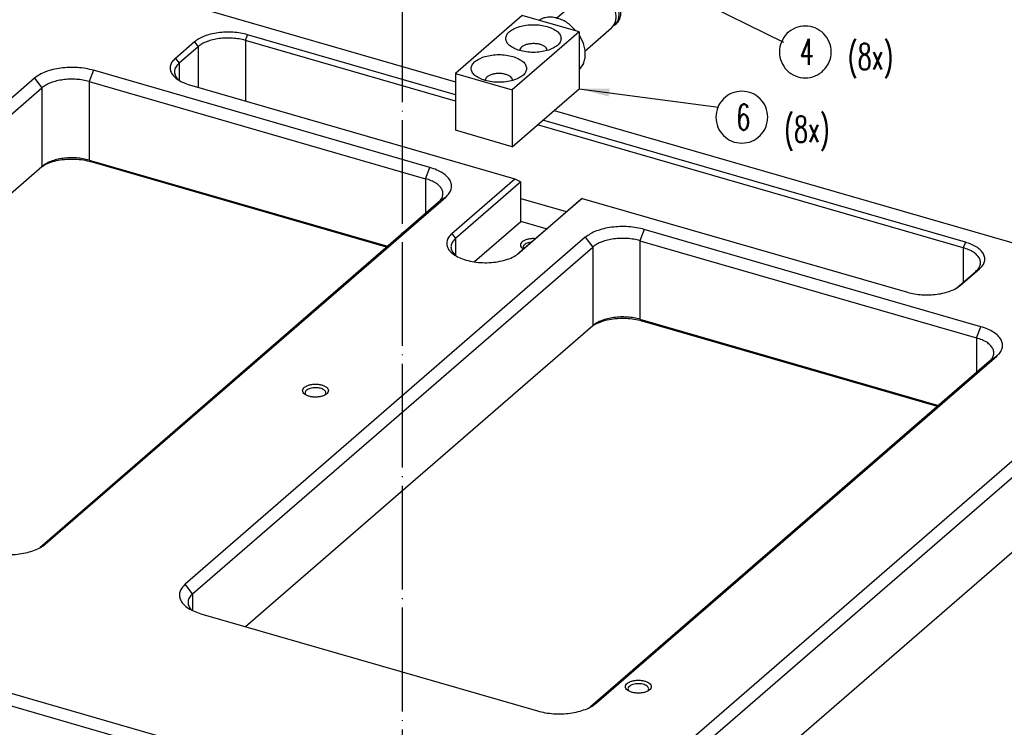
# Model space of a CAD drawing. Header units: inches. Extents: x 0 to 882, y 0 to 559.
# Tile 19 of 30: x 512 to 626, y 188 to 270. Entities that reach past the tile are written whole.
import ezdxf

# ---------------------------------------------------------------- set-up
doc = ezdxf.new("R2010")
doc.units = ezdxf.units.IN
doc.linetypes.add('DOT_CENTER', pattern=[14, 12, -1, 0, -1])
doc.layers.add('1', color=7, linetype='Continuous')
doc.styles.add('CONVERTER_12', font='txt.shx', dxfattribs={"width": 0.63})
doc.dimstyles.get("Standard").update_dxf_attribs({"dimtxt": 0.18, "dimasz": 0.18, "dimexe": 0.18, "dimexo": 0.0625, "dimgap": 0.09, "dimtad": 0, "dimtih": 1, "dimtoh": 1, "dimdec": 4, "dimzin": 0, "dimdsep": 46, "dimtxsty": 'Standard', "dimcen": 0.09, "dimadec": 0, "dimazin": 0, "dimtfac": 1, "dimtdec": 4, "dimtofl": 0, "dimtmove": 0, "dimatfit": 3, "dimfxl": 1, "dimtolj": 1, "dimtzin": 0, "dimarcsym": 0})

# ---------------------------------------------------------------- blocks, each defined once
blk = doc.blocks.new('bushing_E7018-21701_1', base_point=(546.7, 121.44))
at = {"layer": '1', "color": 1, "linetype": 'DOT_CENTER'}
blk.add_line((556.7, 133.26), (556.7, 349.15), dxfattribs=at)
blk = doc.blocks.new('bushings_pogotower', base_point=(303.3, 63.42))
blk.add_blockref('bushing_E7018-21701_1', (546.7, 121.44))
blk = doc.blocks.new('washer1__16', base_point=(591.07, 280.32))
at = {"color": 7, "linetype": 'Continuous'}
for p, q in [((592.18, 286.64), (591.88, 286.38)), ((593.24, 284.65), (593.39, 284.94)), ((595.45, 282.56), (595.15, 282.45)), ((596.96, 281.12), (596.66, 280.86))]:
    blk.add_line(p, q, dxfattribs=at)
for points, knots in [([(591.88, 286.38), (591.73, 286.21), (591.4, 285.87), (591.15, 285.17), (591.08, 284.39), (591.22, 283.57), (591.54, 282.75), (592.03, 281.99), (592.66, 281.33), (593.38, 280.81), (594.16, 280.45), (594.71, 280.37), (594.98, 280.34)], [0, 0, 0, 0, 0.689175, 1.409276, 2.180616, 3.008494, 3.884567, 4.790703, 5.703341, 6.597805, 7.452587, 8.2537, 8.2537, 8.2537, 8.2537]), ([(596.66, 280.86), (596.81, 281.01), (597.1, 281.31), (597.35, 281.92), (597.46, 282.59), (597.4, 283.32), (597.19, 284.06), (596.84, 284.77), (596.36, 285.43), (595.78, 286), (595.12, 286.45), (594.42, 286.76), (593.71, 286.92), (593.03, 286.91), (592.39, 286.75), (592.05, 286.5), (591.88, 286.38)], [0, 0, 0, 0, 0.615987, 1.254468, 1.931598, 2.654032, 3.419092, 4.216691, 5.031787, 5.846884, 6.644483, 7.409544, 8.131978, 8.809109, 9.44759, 10.063577, 10.063577, 10.063577, 10.063577]), ([(596.96, 281.12), (597.11, 281.27), (597.4, 281.57), (597.65, 282.18), (597.76, 282.85), (597.7, 283.58), (597.49, 284.32), (597.14, 285.03), (596.66, 285.69), (596.08, 286.25), (595.42, 286.71), (594.72, 287.02), (594.01, 287.18), (593.33, 287.17), (592.69, 287.01), (592.35, 286.76), (592.18, 286.64)], [0, 0, 0, 0, 0.615987, 1.254468, 1.931599, 2.654033, 3.419093, 4.216692, 5.031789, 5.846886, 6.644485, 7.409545, 8.131979, 8.809109, 9.44759, 10.063578, 10.063578, 10.063578, 10.063578]), ([(595.32, 282.41), (595.4, 282.5), (595.56, 282.67), (595.67, 283.04), (595.66, 283.43), (595.55, 283.85), (595.33, 284.24), (595.04, 284.58), (594.68, 284.85), (594.29, 285.02), (593.89, 285.08), (593.52, 285.02), (593.21, 284.85), (592.99, 284.56), (592.88, 284.2), (592.89, 283.81), (593, 283.39), (593.22, 283), (593.51, 282.66), (593.87, 282.39), (594.26, 282.22), (594.65, 282.16), (595.03, 282.21), (595.23, 282.34), (595.32, 282.41)], [0, 0, 0, 0, 0.344235, 0.707991, 1.102417, 1.52771, 1.975141, 2.430548, 2.877978, 3.303272, 3.697697, 4.061453, 4.405688, 4.749924, 5.11368, 5.508105, 5.933399, 6.380829, 6.836236, 7.283667, 7.70896, 8.103386, 8.467142, 8.811377, 8.811377, 8.811377, 8.811377]), ([(593.24, 284.65), (593.22, 284.53), (593.16, 284.27), (593.23, 283.86), (593.4, 283.45), (593.65, 283.08), (593.98, 282.78), (594.36, 282.55), (594.76, 282.43), (595.02, 282.44), (595.15, 282.45)], [0, 0, 0, 0, 0.378364, 0.788802, 1.226659, 1.680037, 2.133429, 2.57133, 2.981828, 3.360251, 3.360251, 3.360251, 3.360251]), ([(594.98, 280.34), (595.14, 280.33), (595.45, 280.33), (595.9, 280.43), (596.32, 280.59), (596.55, 280.77), (596.66, 280.86)], [0, 0, 0, 0, 0.476763, 0.933571, 1.375296, 1.808876, 1.808876, 1.808876, 1.808876])]:
    blk.add_open_spline(points, degree=3, knots=knots, dxfattribs=at)
blk = doc.blocks.new('23796-0S111__17', base_point=(562.83, 255))
at = {"color": 7, "linetype": 'Continuous'}
for p, q in [((577.64, 272.52), (574.54, 269.84)), ((577.84, 272.66), (577.99, 272.82)), ((577.99, 272.82), (578.19, 273)), ((570.58, 270.19), (562.83, 263.48)), ((577.17, 268.29), (570.58, 270.19)), ((572.54, 269.63), (572.74, 269.76)), ((576.1, 269.1), (576.77, 268.41)), ((581.26, 269.04), (581.46, 269.22)), ((577.17, 268.29), (569.42, 261.58)), ((577.17, 268.29), (577.17, 261.71)), ((577.82, 266.06), (580.91, 268.74)), ((581.26, 269.04), (581.04, 268.89)), ((577.17, 267.89), (577.66, 266.94)), ((570.29, 266.23), (570.3, 266.12)), ((573.44, 266.15), (573.42, 266.33)), ((577.66, 264.63), (577.17, 263.94)), ((562.83, 263.48), (569.42, 261.58)), ((562.83, 263.48), (562.83, 256.9)), ((566.29, 262.77), (566.3, 262.66)), ((569.44, 262.69), (569.42, 262.87)), ((569.42, 255), (577.17, 261.71)), ((569.42, 261.58), (569.42, 255)), ((569.42, 255), (562.83, 256.9))]:
    blk.add_line(p, q, dxfattribs=at)
for points, knots in [([(580.91, 268.74), (581.02, 268.86), (581.26, 269.11), (581.43, 269.62), (581.46, 270.18), (581.34, 270.77), (581.08, 271.34), (580.71, 271.87), (580.24, 272.32), (579.7, 272.65), (579.14, 272.85), (578.58, 272.91), (578.05, 272.81), (577.77, 272.61), (577.64, 272.52)], [0, 0, 0, 0, 0.492706, 1.009303, 1.564858, 2.162244, 2.793622, 3.443816, 4.09401, 4.725388, 5.322775, 5.87833, 6.394928, 6.887634, 6.887634, 6.887634, 6.887634]), ([(581.26, 269.04), (581.37, 269.16), (581.61, 269.41), (581.78, 269.92), (581.81, 270.48), (581.69, 271.07), (581.43, 271.65), (581.06, 272.17), (580.59, 272.62), (580.05, 272.96), (579.49, 273.16), (578.93, 273.21), (578.4, 273.11), (578.12, 272.92), (577.99, 272.82)], [0, 0, 0, 0, 0.492705, 1.009303, 1.564858, 2.162244, 2.793621, 3.443815, 4.094009, 4.725387, 5.322772, 5.878327, 6.394925, 6.88763, 6.88763, 6.88763, 6.88763]), ([(581.46, 269.22), (581.57, 269.34), (581.81, 269.59), (581.98, 270.09), (582.01, 270.65), (581.89, 271.24), (581.63, 271.82), (581.26, 272.35), (580.79, 272.79), (580.25, 273.13), (579.69, 273.33), (579.13, 273.38), (578.6, 273.29), (578.32, 273.09), (578.19, 273)], [0, 0, 0, 0, 0.492706, 1.009303, 1.564858, 2.162244, 2.793622, 3.443815, 4.094009, 4.725387, 5.322773, 5.878328, 6.394926, 6.887631, 6.887631, 6.887631, 6.887631]), ([(575.07, 267.51), (575.05, 267.66), (575, 267.97), (574.63, 268.36), (574.12, 268.68), (573.45, 268.92), (572.69, 269.08), (571.87, 269.13), (571.06, 269.08), (570.29, 268.92), (569.63, 268.68), (569.11, 268.36), (568.76, 267.97), (568.63, 267.51), (568.76, 267.06), (569.11, 266.67), (569.63, 266.35), (570.29, 266.1), (571.06, 265.95), (571.87, 265.89), (572.69, 265.95), (573.45, 266.1), (574.12, 266.35), (574.63, 266.67), (575, 267.06), (575.05, 267.37), (575.07, 267.51)], [0, 0, 0, 0, 0.428225, 0.92933, 1.536306, 2.24615, 3.034308, 3.864321, 4.694334, 5.482492, 6.192336, 6.799312, 7.300417, 7.728642, 8.156867, 8.657972, 9.264948, 9.974793, 10.76295, 11.592963, 12.422976, 13.211134, 13.920978, 14.527954, 15.029059, 15.457284, 15.457284, 15.457284, 15.457284]), ([(576.1, 269.1), (575.92, 269.23), (575.57, 269.49), (574.98, 269.76), (574.39, 269.94), (573.81, 270), (573.25, 269.95), (572.91, 269.82), (572.74, 269.76)], [0, 0, 0, 0, 0.665568, 1.3092, 1.924654, 2.508896, 3.062956, 3.592443, 3.592443, 3.592443, 3.592443]), ([(573.42, 266.33), (573.37, 266.4), (573.25, 266.56), (572.96, 266.72), (572.61, 266.85), (572.2, 266.92), (571.77, 266.93), (571.35, 266.89), (570.96, 266.8), (570.64, 266.65), (570.4, 266.47), (570.32, 266.3), (570.29, 266.23)], [0, 0, 0, 0, 0.264277, 0.587129, 0.965698, 1.384704, 1.822292, 2.254004, 2.656183, 3.009536, 3.303779, 3.54501, 3.54501, 3.54501, 3.54501]), ([(577.66, 264.63), (577.72, 264.8), (577.85, 265.15), (577.89, 265.73), (577.84, 266.34), (577.72, 266.74), (577.66, 266.94)], [0, 0, 0, 0, 0.54653, 1.122159, 1.729154, 2.365523, 2.365523, 2.365523, 2.365523]), ([(571.07, 264.05), (571.05, 264.19), (571, 264.5), (570.63, 264.89), (570.12, 265.21), (569.45, 265.46), (568.69, 265.61), (567.87, 265.67), (567.06, 265.61), (566.29, 265.46), (565.63, 265.21), (565.11, 264.89), (564.76, 264.5), (564.63, 264.05), (564.76, 263.59), (565.11, 263.2), (565.63, 262.88), (566.29, 262.64), (567.06, 262.48), (567.87, 262.43), (568.69, 262.48), (569.45, 262.64), (570.12, 262.88), (570.63, 263.2), (571, 263.59), (571.05, 263.9), (571.07, 264.05)], [0, 0, 0, 0, 0.428225, 0.92933, 1.536306, 2.24615, 3.034308, 3.864321, 4.694334, 5.482492, 6.192336, 6.799312, 7.300417, 7.728642, 8.156867, 8.657972, 9.264948, 9.974793, 10.76295, 11.592963, 12.422976, 13.211134, 13.920978, 14.527954, 15.029059, 15.457284, 15.457284, 15.457284, 15.457284]), ([(569.42, 262.87), (569.37, 262.94), (569.25, 263.1), (568.96, 263.26), (568.61, 263.38), (568.2, 263.46), (567.77, 263.47), (567.35, 263.43), (566.96, 263.33), (566.64, 263.19), (566.4, 263.01), (566.32, 262.84), (566.29, 262.77)], [0, 0, 0, 0, 0.264277, 0.58713, 0.965699, 1.384705, 1.822292, 2.254004, 2.656182, 3.009534, 3.303777, 3.545007, 3.545007, 3.545007, 3.545007])]:
    blk.add_open_spline(points, degree=3, knots=knots, dxfattribs=at)
blk = doc.blocks.new('bearing_HK0509__18', base_point=(581, 271.45))
at = {"color": 7, "linetype": 'Continuous'}
for p, q in [((586.56, 282.75), (586.64, 282.79)), ((586.64, 282.79), (586.86, 282.88)), ((586.86, 282.88), (587.1, 282.95)), ((587.1, 282.95), (587.36, 283.01)), ((587.36, 283.01), (587.58, 283.04)), ((587.58, 283.04), (587.83, 283.06)), ((587.83, 283.06), (588.09, 283.05)), ((588.09, 283.05), (588.34, 283.04)), ((588.34, 283.04), (588.48, 283.02)), ((588.48, 283.02), (588.6, 283)), ((588.6, 283), (588.85, 282.95)), ((588.85, 282.95), (589.1, 282.88)), ((589.1, 282.88), (589.35, 282.79)), ((589.35, 282.79), (589.6, 282.69)), ((582.03, 278.97), (585.93, 282.35)), ((585.93, 282.35), (586.02, 282.42)), ((586.02, 282.42), (586.21, 282.56)), ((586.21, 282.56), (586.28, 282.6)), ((586.28, 282.6), (586.41, 282.68)), ((586.41, 282.68), (586.42, 282.69)), ((586.42, 282.69), (586.56, 282.75)), ((589.6, 282.69), (589.85, 282.58)), ((589.85, 282.58), (590.09, 282.45)), ((590.09, 282.45), (590.32, 282.31)), ((590.32, 282.31), (590.78, 281.98)), ((590.78, 281.98), (590.99, 281.8)), ((590.99, 281.8), (591.2, 281.61)), ((591.2, 281.61), (591.39, 281.41)), ((591.39, 281.41), (591.58, 281.2)), ((591.58, 281.2), (591.76, 280.98)), ((591.76, 280.98), (591.92, 280.75)), ((591.92, 280.75), (592.08, 280.52)), ((592.08, 280.52), (592.29, 280.14)), ((592.29, 280.14), (592.45, 279.8)), ((592.45, 279.8), (592.46, 279.78)), ((592.46, 279.78), (592.56, 279.53)), ((592.56, 279.53), (592.65, 279.27)), ((581.36, 278.11), (581.48, 278.32)), ((581.48, 278.32), (581.53, 278.4)), ((581.53, 278.4), (581.62, 278.52)), ((581.62, 278.52), (581.63, 278.53)), ((581.63, 278.53), (581.73, 278.66)), ((581.73, 278.66), (581.77, 278.71)), ((581.77, 278.71), (581.94, 278.88)), ((581.94, 278.88), (581.96, 278.9)), ((581.96, 278.9), (582.03, 278.97)), ((592.65, 279.27), (592.72, 279.01)), ((592.72, 279.01), (592.78, 278.75)), ((592.78, 278.75), (592.82, 278.49)), ((592.82, 278.49), (592.84, 278.23)), ((592.84, 278.23), (592.85, 277.97)), ((581.02, 276.92), (581.05, 277.17)), ((581.05, 277.17), (581.1, 277.42)), ((581.1, 277.42), (581.17, 277.65)), ((581.17, 277.65), (581.26, 277.89)), ((581.26, 277.89), (581.36, 278.11)), ((592.77, 277.21), (592.71, 276.97)), ((592.82, 277.46), (592.77, 277.21)), ((592.84, 277.71), (592.82, 277.46)), ((592.85, 277.97), (592.84, 277.71)), ((581, 276.67), (581.02, 276.92)), ((581, 276.54), (581, 276.67)), ((581, 276.41), (581, 276.54)), ((581.02, 276.15), (581, 276.41)), ((581.05, 275.89), (581.02, 276.15)), ((592.32, 276.1), (592.17, 275.9)), ((592.43, 276.29), (592.32, 276.1)), ((592.54, 276.51), (592.43, 276.29)), ((592.64, 276.74), (592.54, 276.51)), ((592.68, 276.87), (592.64, 276.74)), ((592.71, 276.97), (592.68, 276.87)), ((581.1, 275.63), (581.05, 275.89)), ((581.16, 275.37), (581.1, 275.63)), ((581.24, 275.11), (581.16, 275.37)), ((581.34, 274.85), (581.24, 275.11)), ((581.44, 274.6), (581.34, 274.85)), ((591.82, 275.54), (587.92, 272.16)), ((592, 275.71), (591.82, 275.54)), ((592.16, 275.89), (592, 275.71)), ((592.17, 275.9), (592.16, 275.89)), ((581.55, 274.37), (581.44, 274.6)), ((581.7, 274.11), (581.55, 274.37)), ((581.85, 273.87), (581.7, 274.11)), ((582.01, 273.64), (581.85, 273.87)), ((582.18, 273.42), (582.01, 273.64)), ((582.36, 273.2), (582.18, 273.42)), ((582.55, 273), (582.36, 273.2)), ((582.75, 272.8), (582.55, 273)), ((582.96, 272.61), (582.75, 272.8)), ((582.98, 272.6), (582.96, 272.61)), ((583.3, 272.35), (582.98, 272.6)), ((583.64, 272.13), (583.3, 272.35)), ((583.88, 271.99), (583.64, 272.13)), ((584.12, 271.87), (583.88, 271.99)), ((584.37, 271.77), (584.12, 271.87)), ((584.62, 271.67), (584.37, 271.77)), ((584.87, 271.6), (584.62, 271.67)), ((585.13, 271.53), (584.87, 271.6)), ((585.16, 271.53), (585.13, 271.53)), ((585.64, 271.46), (585.16, 271.53)), ((585.89, 271.45), (585.64, 271.46)), ((586.14, 271.46), (585.89, 271.45)), ((586.39, 271.48), (586.14, 271.46)), ((586.49, 271.5), (586.39, 271.48)), ((586.63, 271.53), (586.49, 271.5)), ((586.87, 271.59), (586.63, 271.53)), ((587.1, 271.67), (586.87, 271.59)), ((587.29, 271.75), (587.1, 271.67)), ((587.52, 271.88), (587.29, 271.75)), ((587.53, 271.89), (587.52, 271.88)), ((587.73, 272.02), (587.53, 271.89)), ((587.92, 272.16), (587.73, 272.02))]:
    blk.add_line(p, q, dxfattribs=at)
at = {"color": 1, "linetype": 'Continuous'}
blk.add_line((591.82, 275.54), (591.82, 275.54), dxfattribs=at)
for points, knots in [([(591.98, 275.69), (592.14, 275.89), (592.46, 276.28), (592.72, 277.03), (592.8, 277.85), (592.7, 278.73), (592.42, 279.61), (591.98, 280.45), (591.39, 281.23), (590.69, 281.9), (589.91, 282.44), (589.07, 282.81), (588.22, 283.01), (587.4, 283.01), (586.64, 282.83), (586.22, 282.55), (586.01, 282.41)], [0, 0, 0, 0, 0.741036, 1.514004, 2.334569, 3.207809, 4.128971, 5.085675, 6.060535, 7.033789, 7.985877, 8.900038, 9.76494, 10.577272, 11.343818, 12.081818, 12.081818, 12.081818, 12.081818]), ([(587.92, 272.16), (588.09, 272.34), (588.44, 272.7), (588.76, 273.42), (588.9, 274.22), (588.85, 275.08), (588.62, 275.96), (588.23, 276.83), (587.68, 277.63), (587.01, 278.33), (586.25, 278.91), (585.42, 279.34), (584.57, 279.59), (583.74, 279.65), (582.95, 279.53), (582.51, 279.28), (582.29, 279.16)], [0, 0, 0, 0, 0.736118, 1.497604, 2.303065, 3.16082, 4.06889, 5.016912, 5.988712, 6.964946, 7.925699, 8.853075, 9.733821, 10.561965, 11.341129, 12.085581, 12.085581, 12.085581, 12.085581]), ([(587.23, 272.36), (587.39, 272.53), (587.73, 272.88), (588, 273.6), (588.08, 274.39), (587.97, 275.23), (587.67, 276.07), (587.2, 276.87), (586.58, 277.58), (585.86, 278.16), (585.07, 278.58), (584.25, 278.81), (583.45, 278.84), (582.72, 278.67), (582.1, 278.28), (581.63, 277.72), (581.35, 277.02), (581.26, 276.22), (581.38, 275.38), (581.68, 274.54), (582.15, 273.74), (582.76, 273.03), (583.49, 272.45), (584.28, 272.03), (585.1, 271.8), (585.89, 271.77), (586.64, 271.94), (587.03, 272.22), (587.23, 272.36)], [0, 0, 0, 0, 0.709113, 1.44793, 2.236611, 3.081533, 3.9762, 4.904532, 5.844718, 6.773051, 7.667718, 8.51264, 9.301321, 10.040138, 10.74925, 11.458363, 12.19718, 12.985861, 13.830783, 14.72545, 15.653783, 16.593969, 17.522301, 18.416968, 19.26189, 20.050571, 20.789388, 21.498501, 21.498501, 21.498501, 21.498501]), ([(582.29, 279.16), (582.26, 279.14), (582.2, 279.1), (582.14, 279.06), (582.11, 279.03)], [0, 0, 0, 0, 0.109571, 0.2189677, 0.2189677, 0.2189677, 0.2189677])]:
    blk.add_open_spline(points, degree=3, knots=knots, dxfattribs=at)
at = {"color": 7, "linetype": 'Continuous'}
for points, knots in [([(586.01, 282.41), (586, 282.4), (585.97, 282.38), (585.94, 282.36), (585.93, 282.35)], [0, 0, 0, 0, 0.0526425, 0.1052751, 0.1052751, 0.1052751, 0.1052751]), ([(581.94, 278.89), (581.92, 278.87), (581.87, 278.82), (581.82, 278.76), (581.79, 278.73)], [0, 0, 0, 0, 0.1094069, 0.2189946, 0.2189946, 0.2189946, 0.2189946]), ([(582.11, 279.03), (582.1, 279.02), (582.07, 279), (582.04, 278.98), (582.03, 278.97)], [0, 0, 0, 0, 0.0526436, 0.1052773, 0.1052773, 0.1052773, 0.1052773]), ([(586.31, 273.42), (586.42, 273.54), (586.66, 273.79), (586.83, 274.29), (586.86, 274.85), (586.74, 275.44), (586.48, 276.02), (586.11, 276.55), (585.64, 276.99), (585.1, 277.33), (584.54, 277.53), (583.98, 277.58), (583.46, 277.48), (583.02, 277.22), (582.7, 276.82), (582.52, 276.32), (582.49, 275.76), (582.61, 275.17), (582.87, 274.59), (583.24, 274.06), (583.71, 273.62), (584.24, 273.28), (584.81, 273.08), (585.37, 273.03), (585.9, 273.13), (586.17, 273.32), (586.31, 273.42)], [0, 0, 0, 0, 0.492706, 1.009303, 1.564858, 2.162244, 2.793622, 3.443816, 4.09401, 4.725387, 5.322773, 5.878328, 6.394926, 6.887631, 7.380337, 7.896935, 8.452489, 9.049875, 9.681253, 10.331447, 10.981641, 11.613019, 12.210405, 12.76596, 13.282557, 13.775263, 13.775263, 13.775263, 13.775263]), ([(591.82, 275.54), (591.85, 275.57), (591.91, 275.62), (591.96, 275.67), (591.98, 275.69)], [0, 0, 0, 0, 0.109313, 0.2187183, 0.2187183, 0.2187183, 0.2187183])]:
    blk.add_open_spline(points, degree=3, knots=knots, dxfattribs=at)
blk = doc.blocks.new('bearing_assy2_7', base_point=(562.83, 255))
for name, p in [('washer1__16', (591.07, 280.32)), ('bearing_HK0509__18', (581, 271.45)), ('23796-0S111__17', (562.83, 255))]:
    blk.add_blockref(name, p)
blk = doc.blocks.new('bearings', base_point=(90.63, 145.86))
blk.add_blockref('bearing_assy2_7', (562.83, 255))
blk = doc.blocks.new('0515-2034_M3x12_12', base_point=(564.95, 271.84))
at = {"color": 7, "linetype": 'Continuous'}
for p, q in [((567.87, 281.51), (567.07, 281.8)), ((567.07, 281.8), (567.18, 281.31)), ((568.67, 281.8), (567.87, 281.51)), ((568.57, 281.31), (568.67, 281.8)), ((567.18, 281.31), (566.27, 281.11)), ((566.27, 281.11), (567.18, 280.91)), ((567.18, 280.91), (567.07, 280.42)), ((567.07, 280.42), (567.87, 280.71)), ((567.18, 281.31), (567.18, 280.91)), ((567.18, 280.91), (567.18, 280.45)), ((567.18, 280.72), (567.55, 280.59)), ((567.87, 281.51), (567.87, 280.71)), ((567.87, 280.71), (568.67, 280.42)), ((568.2, 280.59), (568.57, 280.72)), ((569.47, 281.11), (568.57, 281.31)), ((568.57, 281.31), (568.57, 280.91)), ((568.57, 280.91), (569.47, 281.11)), ((568.67, 280.42), (568.57, 280.91)), ((568.57, 280.91), (568.57, 280.45)), ((565.51, 280.27), (566.65, 279.46)), ((566.37, 272.71), (566.37, 279.66)), ((569.1, 279.46), (570.24, 280.27)), ((569.37, 272.71), (569.37, 279.66)), ((566.65, 272.28), (566.89, 272.1)), ((569.1, 272.28), (568.85, 272.1))]:
    blk.add_line(p, q, dxfattribs=at)
for points, knots in [([(566.53, 282.39), (566.36, 282.34), (566.03, 282.24), (565.6, 282.02), (565.27, 281.77), (565.04, 281.47), (564.95, 281.15), (565.01, 280.82), (565.2, 280.51), (565.4, 280.36), (565.51, 280.27)], [0, 0, 0, 0, 0.540855, 1.023749, 1.441676, 1.798633, 2.11471, 2.426227, 2.771689, 3.1752, 3.1752, 3.1752, 3.1752]), ([(570.24, 280.27), (570.37, 280.38), (570.61, 280.57), (570.8, 280.98), (570.75, 281.41), (570.48, 281.78), (570.04, 282.1), (569.46, 282.34), (568.77, 282.51), (568.02, 282.57), (567.26, 282.55), (566.77, 282.44), (566.53, 282.39)], [0, 0, 0, 0, 0.494681, 0.905949, 1.293193, 1.731929, 2.265704, 2.89937, 3.61346, 4.375002, 5.144506, 5.88146, 5.88146, 5.88146, 5.88146]), ([(565.51, 280.27), (565.66, 280.18), (565.98, 279.98), (566.56, 279.8), (567.2, 279.68), (567.87, 279.65), (568.55, 279.68), (569.19, 279.8), (569.77, 279.98), (570.09, 280.18), (570.24, 280.27)], [0, 0, 0, 0, 0.529469, 1.132992, 1.791325, 2.478596, 3.165868, 3.824201, 4.427723, 4.957192, 4.957192, 4.957192, 4.957192]), ([(566.65, 279.46), (566.74, 279.41), (566.94, 279.29), (567.17, 279.23), (567.29, 279.2)], [0, 0, 0, 0, 0.3233258, 0.6968485, 0.6968485, 0.6968485, 0.6968485]), ([(567.29, 279.2), (567.4, 279.19), (567.62, 279.15), (567.95, 279.14), (568.28, 279.17), (568.59, 279.23), (568.87, 279.32), (569.03, 279.42), (569.1, 279.46)], [0, 0, 0, 0, 0.327425, 0.664572, 0.998698, 1.317332, 1.609489, 1.867089, 1.867089, 1.867089, 1.867089]), ([(566.37, 272.71), (566.38, 272.67), (566.39, 272.59), (566.44, 272.47), (566.53, 272.37), (566.61, 272.31), (566.65, 272.28)], [0, 0, 0, 0, 0.1163061, 0.2403154, 0.3778172, 0.5320277, 0.5320277, 0.5320277, 0.5320277]), ([(569.1, 272.28), (569.14, 272.31), (569.22, 272.37), (569.31, 272.47), (569.36, 272.59), (569.37, 272.67), (569.37, 272.71)], [0, 0, 0, 0, 0.154211, 0.2917132, 0.4157229, 0.5320297, 0.5320297, 0.5320297, 0.5320297]), ([(566.65, 272.28), (566.73, 272.23), (566.9, 272.13), (567.19, 272.03), (567.52, 271.97), (567.87, 271.95), (568.23, 271.97), (568.56, 272.03), (568.85, 272.13), (569.02, 272.23), (569.1, 272.28)], [0, 0, 0, 0, 0.273864, 0.586031, 0.926548, 1.282032, 1.637517, 1.978034, 2.2902, 2.564063, 2.564063, 2.564063, 2.564063]), ([(566.89, 272.1), (566.9, 272.1), (566.92, 272.08), (566.94, 272.07), (566.96, 272.06)], [0, 0, 0, 0, 0.03557608, 0.07217314, 0.07217314, 0.07217314, 0.07217314]), ([(566.96, 272.06), (567.04, 272.02), (567.24, 271.92), (567.57, 271.86), (567.92, 271.84), (568.27, 271.87), (568.59, 271.95), (568.77, 272.05), (568.85, 272.1)], [0, 0, 0, 0, 0.298912, 0.640101, 1.002606, 1.361697, 1.693218, 1.978078, 1.978078, 1.978078, 1.978078])]:
    blk.add_open_spline(points, degree=3, knots=knots, dxfattribs=at)
at = {"layer": '1', "color": 7, "linetype": 'Continuous'}
for p, q in [((651.21, 180.69), (650.3, 180.49)), ((650.3, 180.49), (651.21, 180.29)), ((651.1, 181.18), (651.21, 180.69)), ((651.9, 180.89), (651.1, 181.18)), ((651.21, 180.29), (651.1, 179.79)), ((651.21, 180.69), (651.21, 180.29)), ((651.21, 180.29), (651.21, 179.83)), ((652.7, 181.18), (651.9, 180.89)), ((651.9, 180.89), (651.9, 180.09)), ((652.59, 180.69), (652.7, 181.18)), ((652.59, 180.69), (652.59, 180.29)), ((653.5, 180.49), (652.59, 180.69)), ((652.59, 180.29), (653.5, 180.49)), ((652.59, 180.29), (652.59, 179.83)), ((652.7, 179.79), (652.59, 180.29)), ((649.53, 179.65), (650.68, 178.84)), ((650.4, 172.09), (650.4, 179.04)), ((651.1, 179.79), (651.9, 180.09)), ((651.21, 180.1), (651.57, 179.97)), ((651.9, 180.09), (652.7, 179.79)), ((652.23, 179.97), (652.59, 180.1)), ((653.12, 178.84), (654.27, 179.65)), ((653.4, 172.09), (653.4, 179.04)), ((650.68, 171.65), (650.92, 171.48)), ((653.12, 171.65), (652.88, 171.48))]:
    blk.add_line(p, q, dxfattribs=at)
for points, knots in [([(650.56, 181.77), (650.38, 181.72), (650.06, 181.62), (649.63, 181.4), (649.29, 181.14), (649.07, 180.85), (648.98, 180.52), (649.04, 180.19), (649.23, 179.89), (649.43, 179.73), (649.53, 179.65)], [0, 0, 0, 0, 0.540855, 1.023749, 1.441676, 1.798633, 2.11471, 2.426227, 2.771689, 3.1752, 3.1752, 3.1752, 3.1752]), ([(654.27, 179.65), (654.4, 179.75), (654.63, 179.95), (654.83, 180.35), (654.78, 180.78), (654.5, 181.16), (654.06, 181.48), (653.48, 181.72), (652.8, 181.88), (652.05, 181.95), (651.29, 181.93), (650.8, 181.82), (650.56, 181.77)], [0, 0, 0, 0, 0.494681, 0.905949, 1.293193, 1.731929, 2.265704, 2.89937, 3.61346, 4.375002, 5.144506, 5.88146, 5.88146, 5.88146, 5.88146]), ([(649.53, 179.65), (649.68, 179.56), (650.01, 179.36), (650.58, 179.18), (651.22, 179.06), (651.9, 179.02), (652.58, 179.06), (653.22, 179.18), (653.79, 179.36), (654.12, 179.56), (654.27, 179.65)], [0, 0, 0, 0, 0.529469, 1.132992, 1.791325, 2.478596, 3.165868, 3.824201, 4.427723, 4.957192, 4.957192, 4.957192, 4.957192]), ([(650.68, 178.84), (650.77, 178.79), (650.97, 178.67), (651.2, 178.61), (651.32, 178.58)], [0, 0, 0, 0, 0.3233258, 0.6968485, 0.6968485, 0.6968485, 0.6968485]), ([(651.32, 178.58), (651.43, 178.56), (651.65, 178.53), (651.98, 178.52), (652.31, 178.55), (652.62, 178.61), (652.89, 178.7), (653.05, 178.8), (653.12, 178.84)], [0, 0, 0, 0, 0.327425, 0.664572, 0.998698, 1.317332, 1.609489, 1.867089, 1.867089, 1.867089, 1.867089]), ([(650.4, 172.09), (650.4, 172.05), (650.41, 171.97), (650.47, 171.85), (650.56, 171.74), (650.63, 171.68), (650.68, 171.65)], [0, 0, 0, 0, 0.1163061, 0.2403154, 0.3778172, 0.5320277, 0.5320277, 0.5320277, 0.5320277]), ([(650.68, 171.65), (650.75, 171.61), (650.92, 171.5), (651.22, 171.41), (651.55, 171.35), (651.9, 171.33), (652.25, 171.35), (652.58, 171.41), (652.88, 171.5), (653.05, 171.61), (653.12, 171.65)], [0, 0, 0, 0, 0.273864, 0.586031, 0.926548, 1.282032, 1.637517, 1.978034, 2.2902, 2.564063, 2.564063, 2.564063, 2.564063]), ([(650.92, 171.48), (650.93, 171.47), (650.95, 171.46), (650.97, 171.45), (650.98, 171.44)], [0, 0, 0, 0, 0.03557608, 0.07217314, 0.07217314, 0.07217314, 0.07217314]), ([(650.98, 171.44), (651.07, 171.4), (651.26, 171.3), (651.59, 171.24), (651.95, 171.22), (652.3, 171.25), (652.62, 171.33), (652.8, 171.43), (652.88, 171.48)], [0, 0, 0, 0, 0.298912, 0.640101, 1.002606, 1.361697, 1.693218, 1.978078, 1.978078, 1.978078, 1.978078]), ([(653.12, 171.65), (653.17, 171.68), (653.24, 171.74), (653.33, 171.85), (653.39, 171.97), (653.4, 172.05), (653.4, 172.09)], [0, 0, 0, 0, 0.154211, 0.2917132, 0.4157229, 0.5320297, 0.5320297, 0.5320297, 0.5320297])]:
    blk.add_open_spline(points, degree=3, knots=knots, dxfattribs=at)
blk = doc.blocks.new('screwset_stiffener', base_point=(183.53, 271.84))
blk.add_blockref('0515-2034_M3x12_12', (564.95, 271.84))
blk = doc.blocks.new('smallparts', base_point=(83.87, 63.42))
for name, p in [('bearings', (90.63, 145.86)), ('screwset_stiffener', (183.53, 271.84)), ('bushings_pogotower', (303.3, 63.42))]:
    blk.add_blockref(name, p)
blk = doc.blocks.new('E7018-24101_large_stiffener', base_point=(57.26, 163.51))
at = {"color": 7, "linetype": 'Continuous'}
for p, q in [((809.34, 376.27), (576.54, 174.65)), ((577.41, 173.54), (810.21, 375.15)), ((572.44, 174.11), (59.76, 322.11)), ((59.26, 320.81), (571.94, 172.81)), ((530.24, 271.91), (562.83, 262.5)), ((562.83, 261), (538.76, 267.95)), ((532.61, 267.13), (530.41, 265.22)), ((562.83, 260.28), (538.51, 267.3)), ((533.04, 266.57), (530.84, 264.66)), ((559.89, 252.59), (520.92, 263.84)), ((514.09, 262.92), (467.75, 222.79)), ((520.42, 262.54), (559.39, 251.29)), ((530.79, 262.71), (530.85, 262.66)), ((468.62, 221.67), (514.96, 261.81)), ((532.06, 262.15), (569.73, 251.27)), ((574.27, 259.2), (633.01, 242.24)), ((621.89, 243.95), (572.97, 258.07)), ((621.64, 243.3), (572.34, 257.53)), ((520.42, 253.45), (554.98, 243.47)), ((554.86, 243.36), (520.67, 253.23)), ((474.74, 217.89), (514.96, 252.71)), ((514.97, 252.72), (515.19, 252.84)), ((562.43, 244.95), (569.73, 251.27)), ((570.41, 250.93), (562.86, 244.39)), ((569.73, 251.27), (570.41, 250.93)), ((570.41, 246.34), (570.41, 250.93)), ((560.86, 248.56), (514.7, 208.58)), ((515.38, 209.04), (561.72, 249.17)), ((570.01, 242.58), (577.34, 248.93)), ((577.52, 249.02), (570.22, 242.7)), ((570.41, 249), (575.66, 247.48)), ((577.52, 249.02), (577.34, 248.93)), ((577.52, 249.02), (615.19, 238.15)), ((565.05, 241.7), (570.41, 246.34)), ((573.36, 245.49), (570.41, 246.34)), ((623.69, 234.17), (584.71, 245.42)), ((577.88, 244.51), (531.54, 204.38)), ((572.05, 244.35), (571.96, 244.36)), ((584.21, 244.12), (623.19, 232.87)), ((532.41, 203.26), (578.75, 243.39)), ((570.62, 243.2), (570.67, 243.16)), ((570.71, 243.2), (570.71, 243.2)), ((571.56, 243.93), (571.55, 243.93)), ((562.52, 242.78), (562.74, 242.53)), ((621.34, 238.97), (623.54, 240.88)), ((620.91, 238.66), (623.11, 240.57)), ((620.9, 238.66), (620.91, 238.66)), ((577.41, 164.88), (658.81, 235.37)), ((584.21, 235.03), (618.77, 225.05)), ((538.54, 199.47), (578.75, 234.3)), ((578.76, 234.31), (578.98, 234.43)), ((618.65, 224.95), (584.46, 234.81)), ((579.18, 190.63), (625.52, 230.76)), ((624.65, 230.14), (578.49, 190.17)), ((545.54, 226.27), (545.55, 226.25)), ((547.72, 226.25), (547.72, 226.26)), ((532.21, 201.45), (532.27, 201.39)), ((533.37, 200.96), (572.35, 189.71)), ((582.92, 192.02), (582.94, 192)), ((585.1, 192), (585.1, 192))]:
    blk.add_line(p, q, dxfattribs=at)
at = {"color": 1, "linetype": 'Continuous'}
for p, q in [((538.51, 267.3), (538.76, 267.95)), ((532.61, 267.13), (533.04, 266.57)), ((538.51, 267.3), (538.51, 260.29)), ((533.04, 266.57), (533.04, 261.86)), ((530.41, 265.22), (530.84, 264.66)), ((530.84, 264.66), (530.84, 262.67)), ((520.92, 263.84), (520.42, 262.54)), ((514.09, 262.92), (514.96, 261.81)), ((520.42, 262.54), (520.42, 253.45)), ((514.96, 261.81), (514.96, 252.71)), ((520.42, 253.45), (520.67, 253.23)), ((559.39, 251.29), (559.89, 252.59)), ((559.39, 251.29), (559.39, 247.29)), ((561.72, 249.17), (560.86, 248.56)), ((584.71, 245.42), (584.21, 244.12)), ((562.43, 244.95), (562.86, 244.39)), ((562.86, 244.39), (562.86, 242.46)), ((577.88, 244.51), (578.75, 243.39)), ((584.21, 244.12), (584.21, 235.03)), ((578.75, 243.39), (578.75, 234.3)), ((621.89, 243.95), (621.64, 243.3)), ((621.64, 243.3), (621.64, 239.3)), ((623.54, 240.88), (623.11, 240.57)), ((620.91, 238.66), (621.34, 238.97)), ((584.21, 235.03), (584.46, 234.81)), ((623.19, 232.87), (623.69, 234.17)), ((623.19, 232.87), (623.19, 228.87)), ((625.52, 230.76), (624.65, 230.14)), ((514.89, 208.69), (515.38, 209.04)), ((532.41, 203.26), (531.54, 204.38)), ((532.41, 203.26), (532.41, 201.32)), ((578.68, 190.27), (579.18, 190.63))]:
    blk.add_line(p, q, dxfattribs=at)
at = {"color": 7, "linetype": 'Continuous'}
for points, knots in [([(538.76, 267.95), (538.49, 268.02), (537.94, 268.15), (537.09, 268.25), (536.21, 268.26), (535.35, 268.19), (534.53, 268.04), (533.78, 267.81), (533.13, 267.52), (532.78, 267.25), (532.61, 267.13)], [0, 0, 0, 0, 0.823884, 1.688811, 2.57061, 3.443941, 4.284045, 5.068546, 5.779502, 6.406055, 6.406055, 6.406055, 6.406055]), ([(538.51, 267.3), (538.27, 267.36), (537.78, 267.48), (537.02, 267.56), (536.25, 267.58), (535.48, 267.51), (534.75, 267.38), (534.09, 267.18), (533.51, 266.92), (533.19, 266.68), (533.04, 266.57)], [0, 0, 0, 0, 0.732341, 1.501165, 2.284987, 3.061281, 3.80804, 4.505374, 5.137334, 5.69427, 5.69427, 5.69427, 5.69427]), ([(530.41, 265.22), (530.28, 265.09), (530.03, 264.86), (529.82, 264.41), (529.78, 263.94), (529.94, 263.48), (530.27, 263.07), (530.75, 262.7), (531.35, 262.38), (531.81, 262.23), (532.06, 262.15)], [0, 0, 0, 0, 0.542181, 1.016147, 1.457931, 1.916228, 2.432917, 3.030663, 3.714246, 4.475938, 4.475938, 4.475938, 4.475938]), ([(530.84, 264.66), (530.69, 264.52), (530.42, 264.25), (530.26, 263.69), (530.39, 263.14), (530.65, 262.86), (530.79, 262.71)], [0, 0, 0, 0, 0.611733, 1.135223, 1.653602, 2.25327, 2.25327, 2.25327, 2.25327]), ([(520.92, 263.84), (520.63, 263.91), (520.02, 264.06), (519.07, 264.17), (518.1, 264.18), (517.14, 264.1), (516.23, 263.94), (515.4, 263.68), (514.68, 263.36), (514.28, 263.06), (514.09, 262.92)], [0, 0, 0, 0, 0.915427, 1.876458, 2.856235, 3.826603, 4.760052, 5.63172, 6.42167, 7.11784, 7.11784, 7.11784, 7.11784]), ([(520.42, 262.54), (520.19, 262.6), (519.7, 262.72), (518.94, 262.8), (518.16, 262.82), (517.4, 262.75), (516.67, 262.62), (516, 262.41), (515.43, 262.16), (515.11, 261.92), (514.96, 261.81)], [0, 0, 0, 0, 0.732341, 1.501166, 2.284987, 3.061282, 3.808041, 4.505375, 5.137335, 5.694271, 5.694271, 5.694271, 5.694271]), ([(520.42, 253.45), (520.19, 253.5), (519.7, 253.63), (518.94, 253.71), (518.16, 253.72), (517.4, 253.66), (516.67, 253.52), (516, 253.32), (515.43, 253.06), (515.11, 252.82), (514.96, 252.71)], [0, 0, 0, 0, 0.732341, 1.501165, 2.284987, 3.061281, 3.80804, 4.505374, 5.137335, 5.694271, 5.694271, 5.694271, 5.694271]), ([(520.67, 253.23), (520.37, 253.3), (519.75, 253.45), (518.79, 253.54), (517.8, 253.53), (516.85, 253.41), (515.97, 253.2), (515.44, 252.96), (515.19, 252.84)], [0, 0, 0, 0, 0.930562, 1.909375, 2.901538, 3.870982, 4.78364, 5.610864, 5.610864, 5.610864, 5.610864]), ([(561.72, 249.17), (561.87, 249.31), (562.14, 249.58), (562.38, 250.08), (562.42, 250.6), (562.24, 251.1), (561.87, 251.57), (561.35, 251.98), (560.67, 252.33), (560.16, 252.5), (559.89, 252.59)], [0, 0, 0, 0, 0.602423, 1.129053, 1.619926, 2.129145, 2.703245, 3.36741, 4.126948, 4.973274, 4.973274, 4.973274, 4.973274]), ([(560.86, 248.56), (560.97, 248.67), (561.19, 248.88), (561.38, 249.28), (561.41, 249.7), (561.27, 250.1), (560.98, 250.47), (560.56, 250.8), (560.02, 251.09), (559.61, 251.22), (559.39, 251.29)], [0, 0, 0, 0, 0.481939, 0.903244, 1.295942, 1.703318, 2.162599, 2.693933, 3.301565, 3.978628, 3.978628, 3.978628, 3.978628]), ([(584.71, 245.42), (584.42, 245.5), (583.81, 245.65), (582.86, 245.75), (581.89, 245.77), (580.93, 245.69), (580.02, 245.52), (579.19, 245.27), (578.47, 244.95), (578.07, 244.65), (577.88, 244.51)], [0, 0, 0, 0, 0.915427, 1.876458, 2.856234, 3.826602, 4.760051, 5.631719, 6.421669, 7.117838, 7.117838, 7.117838, 7.117838]), ([(562.43, 244.95), (562.28, 244.81), (562.01, 244.54), (561.8, 244.01), (561.84, 243.46), (562.13, 242.96), (562.62, 242.52), (563.29, 242.14), (564.09, 241.85), (565.01, 241.65), (565.99, 241.56), (566.99, 241.58), (567.95, 241.71), (568.84, 241.94), (569.61, 242.25), (570.03, 242.56), (570.22, 242.7)], [0, 0, 0, 0, 0.612895, 1.142213, 1.647109, 2.199259, 2.847438, 3.607625, 4.471845, 5.417168, 6.411703, 7.418855, 8.400897, 9.322385, 10.153883, 10.876656, 10.876656, 10.876656, 10.876656]), ([(562.86, 244.39), (562.74, 244.27), (562.51, 244.05), (562.32, 243.62), (562.31, 243.17), (562.45, 242.91), (562.52, 242.78)], [0, 0, 0, 0, 0.511452, 0.955851, 1.373965, 1.818364, 1.818364, 1.818364, 1.818364]), ([(571.96, 244.36), (571.82, 244.36), (571.55, 244.35), (571.17, 244.28), (570.84, 244.17), (570.58, 244.01), (570.41, 243.81), (570.35, 243.59), (570.43, 243.36), (570.55, 243.26), (570.62, 243.2)], [0, 0, 0, 0, 0.410725, 0.803028, 1.156489, 1.457094, 1.702882, 1.912502, 2.12656, 2.382483, 2.382483, 2.382483, 2.382483]), ([(584.21, 244.12), (583.98, 244.18), (583.49, 244.3), (582.73, 244.39), (581.95, 244.4), (581.19, 244.34), (580.46, 244.2), (579.8, 244), (579.22, 243.74), (578.9, 243.5), (578.75, 243.39)], [0, 0, 0, 0, 0.732342, 1.501167, 2.284989, 3.061285, 3.808045, 4.50538, 5.137341, 5.694277, 5.694277, 5.694277, 5.694277]), ([(571.55, 243.93), (571.46, 243.91), (571.27, 243.88), (571.03, 243.79), (570.84, 243.67), (570.71, 243.52), (570.66, 243.35), (570.69, 243.25), (570.71, 243.2)], [0, 0, 0, 0, 0.290997, 0.553078, 0.777493, 0.963214, 1.122029, 1.280057, 1.280057, 1.280057, 1.280057]), ([(623.11, 240.57), (623.22, 240.68), (623.44, 240.89), (623.63, 241.29), (623.66, 241.71), (623.52, 242.11), (623.23, 242.49), (622.8, 242.81), (622.27, 243.1), (621.86, 243.23), (621.64, 243.3)], [0, 0, 0, 0, 0.481938, 0.90324, 1.295937, 1.703311, 2.162589, 2.693919, 3.301547, 3.978605, 3.978605, 3.978605, 3.978605]), ([(623.54, 240.88), (623.67, 241), (623.92, 241.24), (624.13, 241.69), (624.16, 242.16), (624, 242.62), (623.68, 243.03), (623.2, 243.4), (622.59, 243.72), (622.14, 243.87), (621.89, 243.95)], [0, 0, 0, 0, 0.54218, 1.016145, 1.457929, 1.916225, 2.432914, 3.030661, 3.714243, 4.475934, 4.475934, 4.475934, 4.475934]), ([(615.19, 238.15), (615.46, 238.08), (616.01, 237.94), (616.86, 237.85), (617.74, 237.84), (618.6, 237.91), (619.42, 238.06), (620.16, 238.29), (620.82, 238.58), (621.17, 238.85), (621.34, 238.97)], [0, 0, 0, 0, 0.823884, 1.688812, 2.570612, 3.443944, 4.284049, 5.06855, 5.779505, 6.406058, 6.406058, 6.406058, 6.406058]), ([(584.21, 235.03), (583.98, 235.09), (583.49, 235.21), (582.73, 235.29), (581.95, 235.31), (581.19, 235.24), (580.46, 235.11), (579.8, 234.9), (579.22, 234.65), (578.9, 234.41), (578.75, 234.3)], [0, 0, 0, 0, 0.732341, 1.501166, 2.284989, 3.061284, 3.808044, 4.505379, 5.13734, 5.694276, 5.694276, 5.694276, 5.694276]), ([(584.46, 234.81), (584.16, 234.89), (583.54, 235.04), (582.58, 235.12), (581.6, 235.11), (580.64, 234.99), (579.76, 234.78), (579.23, 234.54), (578.98, 234.43)], [0, 0, 0, 0, 0.930561, 1.909374, 2.901537, 3.87098, 4.783638, 5.610861, 5.610861, 5.610861, 5.610861]), ([(625.52, 230.76), (625.66, 230.9), (625.93, 231.16), (626.17, 231.66), (626.21, 232.18), (626.03, 232.69), (625.67, 233.15), (625.14, 233.56), (624.46, 233.92), (623.95, 234.09), (623.69, 234.17)], [0, 0, 0, 0, 0.602424, 1.129053, 1.619926, 2.129145, 2.703246, 3.367411, 4.12695, 4.973276, 4.973276, 4.973276, 4.973276]), ([(624.65, 230.14), (624.77, 230.25), (624.98, 230.47), (625.17, 230.86), (625.2, 231.28), (625.06, 231.69), (624.77, 232.06), (624.35, 232.39), (623.81, 232.67), (623.4, 232.8), (623.19, 232.87)], [0, 0, 0, 0, 0.481938, 0.903242, 1.295939, 1.703314, 2.162594, 2.693924, 3.301554, 3.978614, 3.978614, 3.978614, 3.978614]), ([(548.13, 226.77), (548.12, 226.85), (548.09, 227.01), (547.89, 227.2), (547.61, 227.36), (547.25, 227.47), (546.84, 227.53), (546.42, 227.53), (546.02, 227.47), (545.66, 227.36), (545.38, 227.2), (545.19, 227.01), (545.11, 226.77), (545.19, 226.54), (545.38, 226.34), (545.66, 226.19), (546.02, 226.08), (546.42, 226.02), (546.84, 226.02), (547.25, 226.08), (547.61, 226.19), (547.89, 226.34), (548.09, 226.54), (548.12, 226.7), (548.13, 226.77)], [0, 0, 0, 0, 0.219862, 0.48285, 0.805647, 1.182902, 1.596944, 2.023888, 2.43793, 2.815186, 3.137982, 3.400971, 3.620832, 3.840694, 4.103682, 4.426479, 4.803735, 5.217776, 5.644721, 6.058762, 6.436018, 6.758815, 7.021803, 7.241665, 7.241665, 7.241665, 7.241665]), ([(546.8, 227.11), (546.69, 227.11), (546.48, 227.12), (546.18, 227.08), (545.91, 227), (545.68, 226.89), (545.52, 226.75), (545.43, 226.59), (545.43, 226.41), (545.5, 226.32), (545.54, 226.27)], [0, 0, 0, 0, 0.317308, 0.626543, 0.912172, 1.162001, 1.370296, 1.542715, 1.701438, 1.877583, 1.877583, 1.877583, 1.877583]), ([(547.72, 226.26), (547.75, 226.3), (547.82, 226.38), (547.85, 226.53), (547.8, 226.68), (547.69, 226.81), (547.52, 226.93), (547.31, 227.02), (547.06, 227.08), (546.89, 227.1), (546.8, 227.11)], [0, 0, 0, 0, 0.16045, 0.302582, 0.447321, 0.614132, 0.81249, 1.042745, 1.299432, 1.573611, 1.573611, 1.573611, 1.573611]), ([(508.55, 208.13), (508.85, 208.05), (509.46, 207.9), (510.41, 207.8), (511.38, 207.78), (512.34, 207.86), (513.25, 208.03), (514.08, 208.28), (514.8, 208.6), (515.2, 208.9), (515.38, 209.04)], [0, 0, 0, 0, 0.915426, 1.876457, 2.856234, 3.826603, 4.760053, 5.631721, 6.421672, 7.117843, 7.117843, 7.117843, 7.117843]), ([(531.54, 204.38), (531.4, 204.23), (531.13, 203.97), (530.89, 203.47), (530.85, 202.95), (531.03, 202.44), (531.39, 201.98), (531.92, 201.57), (532.6, 201.21), (533.11, 201.05), (533.37, 200.96)], [0, 0, 0, 0, 0.602422, 1.12905, 1.619922, 2.12914, 2.70324, 3.367404, 4.126941, 4.973266, 4.973266, 4.973266, 4.973266]), ([(532.41, 203.26), (532.27, 203.13), (532.02, 202.88), (531.84, 202.38), (531.91, 201.87), (532.11, 201.6), (532.21, 201.45)], [0, 0, 0, 0, 0.567294, 1.055485, 1.526375, 2.051378, 2.051378, 2.051378, 2.051378]), ([(585.52, 192.52), (585.5, 192.59), (585.47, 192.75), (585.27, 192.95), (584.99, 193.1), (584.63, 193.21), (584.23, 193.27), (583.81, 193.27), (583.4, 193.21), (583.05, 193.1), (582.76, 192.95), (582.57, 192.75), (582.49, 192.52), (582.57, 192.28), (582.76, 192.09), (583.05, 191.93), (583.4, 191.82), (583.81, 191.77), (584.23, 191.77), (584.63, 191.82), (584.99, 191.93), (585.27, 192.09), (585.47, 192.28), (585.5, 192.45), (585.52, 192.52)], [0, 0, 0, 0, 0.219862, 0.48285, 0.805647, 1.182902, 1.596944, 2.023888, 2.43793, 2.815186, 3.137982, 3.400971, 3.620832, 3.840694, 4.103682, 4.426479, 4.803735, 5.217776, 5.644721, 6.058762, 6.436018, 6.758815, 7.021803, 7.241665, 7.241665, 7.241665, 7.241665]), ([(585.1, 192), (585.14, 192.05), (585.22, 192.15), (585.22, 192.35), (585.12, 192.52), (584.93, 192.66), (584.67, 192.77), (584.37, 192.84), (584.03, 192.87), (583.7, 192.85), (583.39, 192.78), (583.13, 192.67), (582.93, 192.54), (582.82, 192.37), (582.81, 192.17), (582.88, 192.07), (582.92, 192.02)], [0, 0, 0, 0, 0.191746, 0.362571, 0.550933, 0.782586, 1.061797, 1.379053, 1.717486, 2.056908, 2.376986, 2.660383, 2.896662, 3.088409, 3.259234, 3.447595, 3.447595, 3.447595, 3.447595]), ([(572.35, 189.71), (572.64, 189.64), (573.25, 189.48), (574.2, 189.38), (575.17, 189.36), (576.13, 189.44), (577.04, 189.61), (577.87, 189.87), (578.59, 190.19), (578.99, 190.49), (579.18, 190.63)], [0, 0, 0, 0, 0.915426, 1.876456, 2.856232, 3.8266, 4.760049, 5.631717, 6.421667, 7.117837, 7.117837, 7.117837, 7.117837])]:
    blk.add_open_spline(points, degree=3, knots=knots, dxfattribs=at)
blk = doc.blocks.new('E7018-64101_wpi_large_stiffener_assy', base_point=(57.26, 63.42))
for name, p in [('E7018-24101_large_stiffener', (57.26, 163.51)), ('smallparts', (83.87, 63.42))]:
    blk.add_blockref(name, p)
blk = doc.blocks.new('gen1', base_point=(419, 242))
at = {"layer": '1', "color": 1}
for points in [[(603.35, 262.96), (603.35, 262.96, 0.414214), (606.35, 265.96), (606.35, 265.96, 0.414214), (603.35, 268.96), (603.35, 268.96, 0.414214), (600.35, 265.96), (600.35, 265.96, 0.414214)], [(596, 255.41), (596, 255.41, 0.414214), (599, 258.41), (599, 258.41, 0.414214), (596, 261.41), (596, 261.41, 0.414214), (593, 258.41), (593, 258.41, 0.414214)]]:
    blk.add_lwpolyline(points, format="xyb", close=True, dxfattribs=at)
at = {"layer": '1', "color": 3}
blk.add_solid([(580.7, 261.71), (580.57, 260.79), (577.17, 261.71)], dxfattribs=at)
blk.add_blockref('E7018-64101_wpi_large_stiffener_assy', (57.26, 63.42))
at = {"layer": '1', "color": 1, "style": 'CONVERTER_12', "width": 0.63}
for s, p in [('4', (602.72, 264.46)), ('(8x)', (608.28, 263.92)), ('6', (595.37, 256.91)), ('(8x)', (600.91, 255.51))]:
    blk.add_text(s, height=3, dxfattribs=at).set_placement(p)
at = {"layer": '1', "color": 3, "linetype": 'Continuous', "has_arrowhead": 0}
for points in [[(588.86, 272.98), (600.81, 267.09)], [(577.17, 261.71), (593.29, 259.57)]]:
    blk.add_leader(points, dimstyle='Standard', dxfattribs=at)

msp = doc.modelspace()

# ---------------------------------------------------------------- block references
msp.add_blockref('gen1', (419, 242))

doc.saveas('drawing.dxf')
